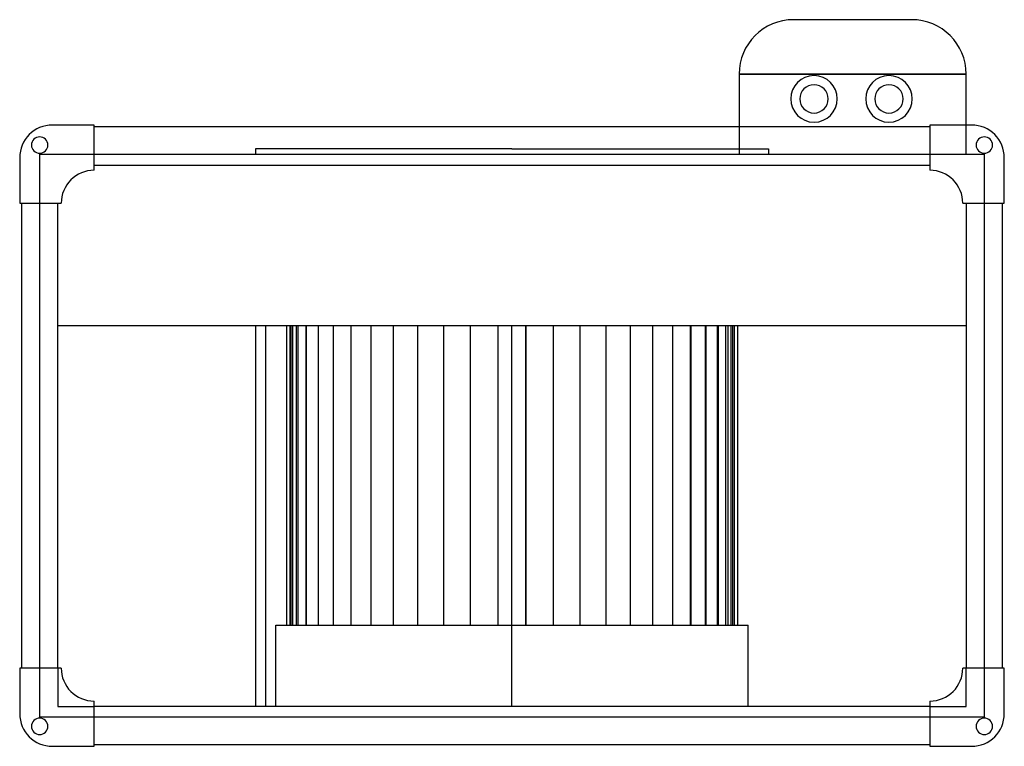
# Model space of a CAD drawing. Header units: millimetres. Extents: x -271 to 271, y -171 to 229.
import ezdxf

# ---------------------------------------------------------------- set-up
doc = ezdxf.new("R2010")
doc.units = ezdxf.units.MM
doc.layers.add('HIDDEN', color=7, linetype='Continuous')
doc.layers.add('THICK', color=7, linetype='Continuous')

msp = doc.modelspace()

# ---------------------------------------------------------------- linework, layer by layer
at = {"layer": 'HIDDEN'}
for p, q in [((155, 229), (155, 229)), ((220, 229), (220, 229)), ((125, 199), (125, 199)), ((125, 199), (250, 199)), ((250, 199), (250, 199)), ((-253, 171), (-253, 171)), ((-253, 171), (-253, 171)), ((-230, 171), (-230, 171)), ((-230, 171), (-230, 171)), ((-230, 170), (-230, 170)), ((-230, 170), (-230, 170)), ((125, 170), (125, 154.96)), ((230, 171), (230, 171)), ((230, 171), (230, 171)), ((230, 170), (230, 170)), ((230, 170), (230, 170)), ((250, 154.96), (250, 171)), ((253, 171), (253, 171)), ((253, 171), (253, 171)), ((0, 157.96), (-141.25, 157.96)), ((-141.25, 157.96), (-141.25, 154.96)), ((0, 157.96), (141.25, 157.96)), ((141.25, 157.96), (141.25, 154.96)), ((-271, 153), (-271, 153)), ((-271, 153), (-271, 153)), ((-260, 154.96), (-260, 154.96)), ((-260, 154.96), (-230, 154.96)), ((-260, 128), (-260, 154.96)), ((-230, 154.96), (-230, 154.96)), ((-230, 154.96), (-230, 154.96)), ((-230, 154.96), (230, 154.96)), ((125, 154.96), (125, 154.96)), ((230, 154.96), (230, 154.96)), ((230, 154.96), (260, 154.96)), ((230, 154.96), (230, 154.96)), ((250, 154.96), (250, 154.96)), ((260, 154.96), (260, 154.96)), ((260, 154.96), (260, 128)), ((271, 153), (271, 153)), ((271, 153), (271, 153)), ((-230, 149), (-230, 149)), ((-230, 149), (-230, 149)), ((230, 149), (230, 149)), ((230, 149), (230, 149)), ((-230, 146.1), (-230, 146.1)), ((-230, 146.1), (-230, 146.1)), ((230, 146.1), (230, 146.1)), ((230, 146.1), (230, 146.1)), ((-271, 128), (-271, 128)), ((-271, 128), (-271, 128)), ((-270, 128), (-270, 128)), ((-270, 128), (-270, 128)), ((-260, 128), (-260, 128)), ((-260, 128), (-260, 128)), ((-260, -128), (-260, 128)), ((-250, 128), (-250, 128)), ((-250, 128), (-250, 128)), ((-248.1, 128), (-248.1, 128)), ((-248.1, 128), (-248.1, 128)), ((248.1, 128), (248.1, 128)), ((248.1, 128), (248.1, 128)), ((250, 128), (250, 128)), ((250, 128), (250, 128)), ((260, 128), (260, 128)), ((260, 128), (260, 128)), ((260, 128), (260, -128)), ((270, 128), (270, 128)), ((270, 128), (270, 128)), ((271, 128), (271, 128)), ((271, 128), (271, 128)), ((-250, 60.6), (-250, 60.6)), ((-135.6, 60.6), (-135.6, -149)), ((-124.08, 60.6), (-124.08, -104.3)), ((-122.3, 60.6), (-122.3, -104.3)), ((-121.57, -104.3), (-121.57, 60.6)), ((-120.61, -104.3), (-120.61, 60.6)), ((-120.61, -104.3), (-120.61, 60.6)), ((-118.77, 60.6), (-118.77, -104.3)), ((-117.75, -104.3), (-117.75, 60.6)), ((-117.75, -104.3), (-117.75, 60.6)), ((-113.55, 60.6), (-113.55, -104.3)), ((-113.03, -104.3), (-113.03, 60.6)), ((-113.03, -104.3), (-113.03, 60.6)), ((-106.71, 60.6), (-106.71, -104.3)), ((-106.53, -104.3), (-106.53, 60.6)), ((-106.53, -104.3), (-106.53, 60.6)), ((-98.37, 60.6), (-98.37, -104.3)), ((-98.35, -104.3), (-98.35, 60.6)), ((-98.35, -104.3), (-98.35, 60.6)), ((-88.62, -104.3), (-88.62, 60.6)), ((-88.62, -104.3), (-88.62, 60.6)), ((-77.49, -104.3), (-77.49, 60.6)), ((-77.49, -104.3), (-77.49, 60.6)), ((-65.14, -104.3), (-65.14, 60.6)), ((-65.14, -104.3), (-65.14, 60.6)), ((-51.76, -104.3), (-51.76, 60.6)), ((-51.76, -104.3), (-51.76, 60.6)), ((-37.57, -104.3), (-37.57, 60.6)), ((-37.57, -104.3), (-37.57, 60.6)), ((-22.78, -104.3), (-22.78, 60.6)), ((-22.78, -104.3), (-22.78, 60.6)), ((-7.63, -104.3), (-7.63, 60.6)), ((-7.63, -104.3), (-7.63, 60.6)), ((0, 60.6), (0, 60.6)), ((0, 60.6), (0, 60.6)), ((7.63, 60.6), (7.63, -104.3)), ((22.78, -104.3), (22.78, 60.6)), ((37.57, -104.3), (37.57, 60.6)), ((51.76, -104.3), (51.76, 60.6)), ((65.14, -104.3), (65.14, 60.6)), ((77.49, -104.3), (77.49, 60.6)), ((88.62, -104.3), (88.62, 60.6)), ((98.35, -104.3), (98.35, 60.6)), ((98.35, -104.3), (98.35, 60.6)), ((106.53, -104.3), (106.53, 60.6)), ((106.53, -104.3), (106.53, 60.6)), ((113.03, -104.3), (113.03, 60.6)), ((113.03, -104.3), (113.03, 60.6)), ((117.75, -104.3), (117.75, 60.6)), ((117.75, -104.3), (117.75, 60.6)), ((120.61, -104.3), (120.61, 60.6)), ((120.61, -104.3), (120.61, 60.6)), ((121.57, -104.3), (121.57, 60.6)), ((250, 60.6), (250, 60.6)), ((-129.95, -104.3), (0, -104.3)), ((-129.95, -149), (-129.95, -104.3)), ((-271, -128), (-271, -128)), ((-271, -128), (-271, -128)), ((-270, -128), (-270, -128)), ((-270, -128), (-270, -128)), ((-260, -128), (-260, -128)), ((-260, -154.96), (-260, -128)), ((-260, -128), (-260, -128)), ((-250, -128), (-250, -128)), ((-250, -128), (-250, -149)), ((-250, -128), (-250, -128)), ((-248.1, -128), (-248.1, -128)), ((-248.1, -128), (-248.1, -128)), ((248.1, -128), (248.1, -128)), ((248.1, -128), (248.1, -128)), ((250, -128), (250, -128)), ((250, -149), (250, -128)), ((250, -128), (250, -128)), ((260, -128), (260, -128)), ((260, -128), (260, -128)), ((260, -128), (260, -154.96)), ((270, -128), (270, -128)), ((270, -128), (270, -128)), ((271, -128), (271, -128)), ((271, -128), (271, -128)), ((-230, -146.1), (-230, -146.1)), ((-230, -146.1), (-230, -146.1)), ((230, -146.1), (230, -146.1)), ((230, -146.1), (230, -146.1)), ((-250, -149), (-250, -149)), ((-250, -149), (-230, -149)), ((-230, -149), (-230, -149)), ((-230, -149), (-230, -149)), ((0, -149), (0, -149)), ((0, -149), (0, -149)), ((230, -149), (230, -149)), ((230, -149), (230, -149)), ((230, -149), (250, -149)), ((250, -149), (250, -149)), ((-271, -153), (-271, -153)), ((-271, -153), (-271, -153)), ((-230, -154.96), (-260, -154.96)), ((-260, -154.96), (-260, -154.96)), ((230, -154.96), (-230, -154.96)), ((-230, -154.96), (-230, -154.96)), ((-230, -154.96), (-230, -154.96)), ((230, -154.96), (230, -154.96)), ((260, -154.96), (230, -154.96)), ((230, -154.96), (230, -154.96)), ((260, -154.96), (260, -154.96)), ((271, -153), (271, -153)), ((271, -153), (271, -153)), ((-253, -171), (-253, -171)), ((-253, -171), (-253, -171)), ((-230, -170), (-230, -170)), ((-230, -170), (-230, -170)), ((-230, -171), (-230, -171)), ((-230, -171), (-230, -171)), ((230, -170), (230, -170)), ((230, -170), (230, -170)), ((230, -171), (230, -171)), ((230, -171), (230, -171)), ((253, -171), (253, -171)), ((253, -171), (253, -171))]:
    msp.add_line(p, q, dxfattribs=at)
at = {"layer": 'THICK'}
for p, q in [((220, 229), (155, 229)), ((125, 199), (125, 170)), ((250, 199), (125, 199)), ((250, 171), (250, 199)), ((-230, 171), (-253, 171)), ((-230, 146.1), (-230, 171)), ((230, 170), (-230, 170)), ((230, 171), (230, 146.1)), ((253, 171), (230, 171)), ((-271, 153), (-271, 128)), ((271, 128), (271, 153)), ((-230, 149), (230, 149)), ((-271, 128), (-248.1, 128)), ((-270, 128), (-270, -128)), ((-250, -128), (-250, 128)), ((248.1, 128), (271, 128)), ((250, 128), (250, -128)), ((270, -128), (270, 128)), ((-250, 60.6), (250, 60.6)), ((-141.25, 60.6), (-141.25, -149)), ((0, -149), (0, 60.6)), ((7.63, -104.3), (7.63, 60.6)), ((22.78, -104.3), (22.78, 60.6)), ((37.57, -104.3), (37.57, 60.6)), ((51.76, -104.3), (51.76, 60.6)), ((65.14, -104.3), (65.14, 60.6)), ((77.49, -104.3), (77.49, 60.6)), ((88.62, -104.3), (88.62, 60.6)), ((98.37, 60.6), (98.37, -104.3)), ((106.71, 60.6), (106.71, -104.3)), ((113.55, 60.6), (113.55, -104.3)), ((118.77, 60.6), (118.77, -104.3)), ((122.3, 60.6), (122.3, -104.3)), ((124.08, 60.6), (124.08, -104.3)), ((0, -104.3), (129.95, -104.3)), ((129.95, -149), (129.95, -104.3)), ((-248.1, -128), (-271, -128)), ((-271, -128), (-271, -153)), ((271, -128), (248.1, -128)), ((271, -153), (271, -128)), ((-230, -171), (-230, -146.1)), ((230, -146.1), (230, -171)), ((230, -149), (-230, -149)), ((-253, -171), (-230, -171)), ((-230, -170), (230, -170)), ((230, -171), (253, -171))]:
    msp.add_line(p, q, dxfattribs=at)
for centre, radius, start, end in [((166.25, 185.4), 12.8, 90, 180), ((166.25, 185.4), 12.8, 0, 90), ((207.5, 185.4), 12.8, 90, 180), ((207.5, 185.4), 12.8, 0, 90), ((166.25, 185.4), 7.8, 90, 180), ((166.25, 185.4), 7.8, 0, 90), ((207.5, 185.4), 7.8, 90, 180), ((207.5, 185.4), 7.8, 0, 90), ((166.25, 185.4), 12.8, 180, 270), ((166.25, 185.4), 7.8, 180, 0), ((166.25, 185.4), 12.8, 270, 0), ((207.5, 185.4), 12.8, 180, 270), ((207.5, 185.4), 7.8, 180, 0), ((207.5, 185.4), 12.8, 270, 0), ((-253, 153), 18, 90, 180), ((253, 153), 18, 0, 90), ((-260, 160), 4.5, 90, 270), ((-260, 160), 4.5, 270, 90), ((260, 160), 4.5, 90, 270), ((260, 160), 4.5, 270, 90), ((-230.1, 128.1), 18, 90, 180.3183), ((-230.1, 128.1), 18, 89.6817, 90), ((230.1, 128.1), 18, 90, 90.3183), ((230.1, 128.1), 18, 359.6817, 90), ((-230.1, -128.1), 18, 179.6817, 270), ((230.1, -128.1), 18, 270, 0.3183), ((-230.1, -128.1), 18, 270, 270.3183), ((230.1, -128.1), 18, 269.6817, 270), ((-253, -153), 18, 180, 270), ((-260, -160), 4.5, 90, 270), ((-260, -160), 4.5, 270, 90), ((253, -153), 18, 270, 0), ((260, -160), 4.5, 90, 270), ((260, -160), 4.5, 270, 90)]:
    msp.add_arc(centre, radius, start, end, dxfattribs=at)
for centre, major_axis, start_param, end_param in [((155, 199), (-30, 0), -1.570796, 0), ((220, 199), (30, 0), 0, 1.570796)]:
    msp.add_ellipse(centre, major_axis=major_axis, ratio=1, start_param=start_param, end_param=end_param, dxfattribs=at)

doc.saveas('drawing.dxf')
